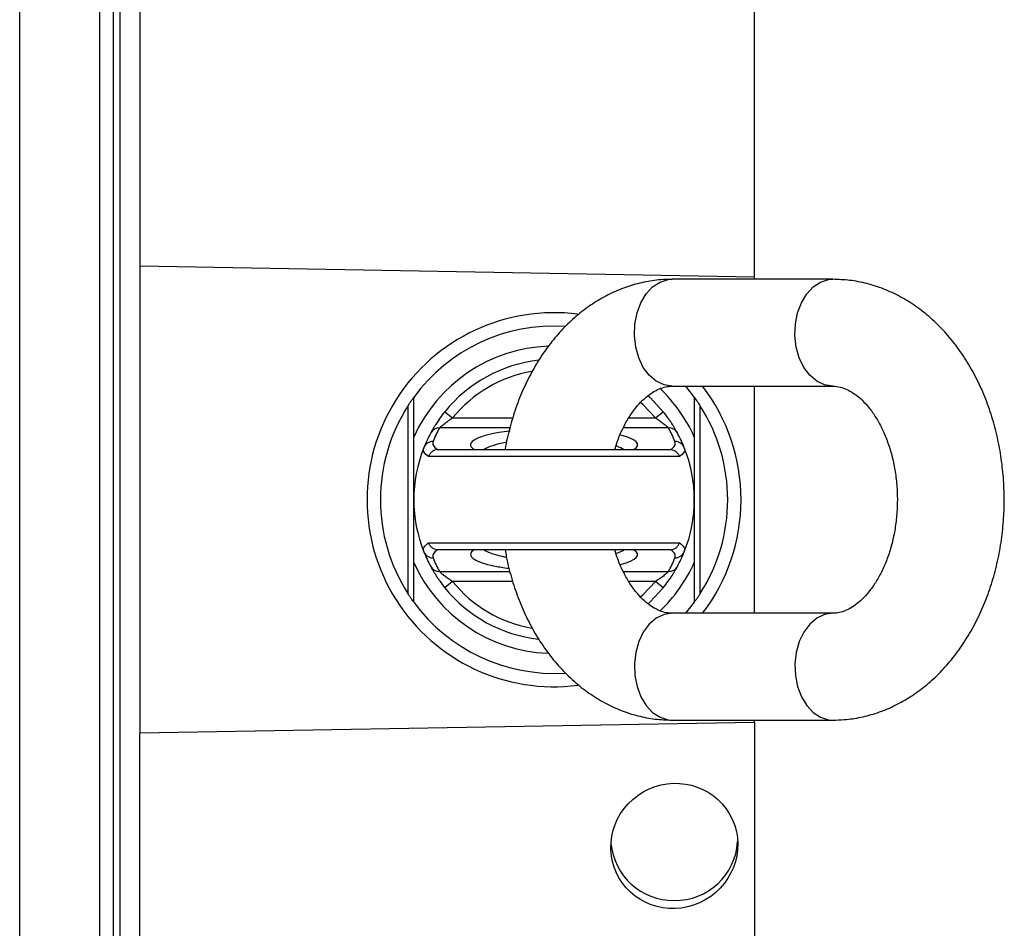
# Model space of a CAD drawing. Header units: millimetres. Extents: x 646 to 9630, y 5452 to 8430.
# Tile 5 of 12: x 2474 to 3211, y 6620 to 7300. Entities that reach past the tile are written whole.
import ezdxf

# ---------------------------------------------------------------- set-up
doc = ezdxf.new("R2010")
doc.units = ezdxf.units.MM
doc.header["$LTSCALE"] = 5

msp = doc.modelspace()

# ---------------------------------------------------------------- linework, layer by layer
at = {"color": 7, "linetype": 'Continuous', "lineweight": 25}
for p, q in [((2474.35, 6242.07), (2474.35, 7639.26)), ((2534.35, 6242.07), (2534.35, 7639.26)), ((2544.35, 7639.26), (2544.35, 6242.07)), ((2549.35, 7639.26), (2549.35, 6242.07)), ((3024.35, 7107.37), (3024.35, 7402.78)), ((2564.35, 7391.96), (2564.35, 7115.4)), ((3024.35, 7107.37), (2564.35, 7115.4)), ((2564.35, 7115.4), (2564.35, 6765.93)), ((3082.95, 7105.66), (2962.74, 7105.66)), ((3024.35, 7105.66), (3024.35, 7107.37)), ((2962.74, 7025.66), (3082.95, 7025.66)), ((2972.71, 7025.66), (2979.35, 7017.31)), ((3024.35, 6855.66), (3024.35, 7025.66)), ((2765.2, 6870.04), (2765.2, 7011.28)), ((2983.5, 7011.28), (2983.5, 6870.04)), ((2792.6, 7006.55), (2798.43, 7001.85)), ((2950.26, 7001.85), (2956.1, 7006.55)), ((2769.35, 6940.66), (2769.35, 6987.57)), ((2979.35, 6987.57), (2979.35, 6940.66)), ((2968.21, 6972.97), (2780.49, 6972.97)), ((2787.46, 6978.16), (2961.24, 6978.16)), ((2769.35, 6893.76), (2769.35, 6940.66)), ((2979.35, 6940.66), (2979.35, 6893.76)), ((2780.49, 6908.36), (2968.21, 6908.36)), ((2961.24, 6903.16), (2787.46, 6903.16)), ((2798.43, 6879.48), (2792.6, 6874.78)), ((2956.1, 6874.78), (2950.26, 6879.48)), ((2979.35, 6864.02), (2972.71, 6855.66)), ((3082.95, 6855.66), (2962.74, 6855.66)), ((3024.35, 6773.95), (2564.35, 6765.93)), ((2962.74, 6775.66), (3082.95, 6775.66)), ((3024.35, 6773.95), (3024.35, 6775.66)), ((3024.35, 6773.95), (3024.35, 6478.55)), ((2564.35, 6489.37), (2564.35, 6765.93))]:
    msp.add_line(p, q, dxfattribs=at)
at = {"color": 8, "linetype": 'Continuous', "lineweight": 25}
for p, q in [((2798.43, 7001.85), (2843.49, 7001.85)), ((2930.25, 7001.85), (2950.26, 7001.85)), ((2841.23, 6994.48), (2788.63, 6994.48)), ((2960.07, 6994.48), (2926.21, 6994.48)), ((2788.63, 6886.84), (2841.36, 6886.84)), ((2926.14, 6886.84), (2960.07, 6886.84)), ((2843.42, 6879.48), (2798.43, 6879.48)), ((2950.26, 6879.48), (2930.21, 6879.48))]:
    msp.add_line(p, q, dxfattribs=at)
at = {"color": 8, "linetype": 'Continuous', "lineweight": 25, "flags": 128}
for points in [[(2962.74, 7025.66), (2956.66, 7026.6), (2950.86, 7029.36), (2945.62, 7033.82), (2941.18, 7039.77), (2937.75, 7046.93), (2935.48, 7054.96), (2934.49, 7063.5), (2934.83, 7072.13), (2936.46, 7080.47), (2939.33, 7088.11), (2943.29, 7094.7), (2948.16, 7099.94), (2953.71, 7103.57), (2959.68, 7105.43), (2962.74, 7105.66)], [(3082.95, 7025.66), (3076.87, 7026.6), (3071.07, 7029.36), (3065.83, 7033.82), (3061.39, 7039.77), (3057.96, 7046.93), (3055.69, 7054.96), (3054.7, 7063.5), (3055.03, 7072.13), (3056.67, 7080.47), (3059.54, 7088.11), (3063.49, 7094.7), (3068.36, 7099.94), (3073.91, 7103.57), (3079.89, 7105.43), (3082.97, 7105.66)], [(2950.26, 7001.85), (2941.18, 7011.66), (2939.16, 7013.51)], [(2939.19, 6867.85), (2941.18, 6869.67), (2950.26, 6879.48)], [(2962.74, 6855.66), (2956.66, 6854.73), (2950.86, 6851.97), (2945.62, 6847.51), (2941.18, 6841.56), (2937.75, 6834.4), (2935.48, 6826.36), (2934.49, 6817.83), (2934.83, 6809.19), (2936.46, 6800.86), (2939.33, 6793.22), (2943.29, 6786.62), (2948.16, 6781.39), (2953.71, 6777.76), (2959.68, 6775.9), (2962.74, 6775.66)], [(3082.95, 6855.66), (3076.87, 6854.73), (3071.07, 6851.97), (3065.83, 6847.51), (3061.39, 6841.56), (3057.96, 6834.4), (3055.69, 6826.36), (3054.7, 6817.83), (3055.03, 6809.19), (3056.67, 6800.86), (3059.54, 6793.22), (3063.49, 6786.62), (3068.36, 6781.39), (3073.91, 6777.76), (3079.89, 6775.9), (3082.96, 6775.66)]]:
    msp.add_lwpolyline(points, dxfattribs=at)
at = {"color": 7, "linetype": 'Continuous', "lineweight": 25, "flags": 128}
for points in [[(2944.65, 7018.66), (2946.32, 7017.12), (2956.1, 7006.55)], [(2783.81, 6984.2), (2783.59, 6983.44), (2783.55, 6982.68), (2783.69, 6981.91), (2784, 6981.15), (2784.49, 6980.39), (2785.16, 6979.64), (2785.99, 6978.89), (2787, 6978.15)], [(2961.69, 6978.15), (2962.7, 6978.89), (2963.54, 6979.64), (2964.21, 6980.39), (2964.69, 6981.15), (2965.01, 6981.91), (2965.14, 6982.68), (2965.1, 6983.44), (2964.89, 6984.2)], [(2780.49, 6972.97), (2779.35, 6973.78), (2778.4, 6974.6), (2777.65, 6975.43), (2777.09, 6976.27), (2776.73, 6977.11), (2776.57, 6977.95), (2776.61, 6978.79), (2776.85, 6979.63)], [(2971.85, 6979.63), (2972.09, 6978.79), (2972.13, 6977.95), (2971.97, 6977.11), (2971.61, 6976.27), (2971.05, 6975.43), (2970.3, 6974.6), (2969.35, 6973.78), (2968.21, 6972.97)], [(2776.85, 6901.7), (2776.61, 6902.54), (2776.57, 6903.38), (2776.73, 6904.22), (2777.09, 6905.06), (2777.65, 6905.89), (2778.4, 6906.72), (2779.35, 6907.54), (2780.49, 6908.36)], [(2968.21, 6908.36), (2969.35, 6907.54), (2970.3, 6906.72), (2971.05, 6905.89), (2971.61, 6905.06), (2971.97, 6904.22), (2972.13, 6903.38), (2972.09, 6902.54), (2971.85, 6901.7)], [(2787, 6903.18), (2785.99, 6902.44), (2785.16, 6901.69), (2784.49, 6900.94), (2784, 6900.18), (2783.69, 6899.41), (2783.55, 6898.65), (2783.59, 6897.89), (2783.81, 6897.12)], [(2964.89, 6897.12), (2965.1, 6897.89), (2965.14, 6898.65), (2965.01, 6899.41), (2964.69, 6900.18), (2964.21, 6900.94), (2963.54, 6901.69), (2962.7, 6902.44), (2961.69, 6903.18)], [(2956.1, 6874.78), (2946.32, 6864.21), (2944.7, 6862.71)]]:
    msp.add_lwpolyline(points, dxfattribs=at)
at = {"color": 7, "linetype": 'Continuous', "lineweight": 25}
for centre, radius, start, end in [((2874.35, 6940.66), 140, 82.68408, 277.28338), ((2874.35, 6940.66), 130, 86.47146, 143.87107), ((2874.35, 6940.66), 115, 92.21507, 155.92939), ((2874.35, 6940.66), 105, 96.22501, 141.13342), ((2874.35, 6940.66), 140, 0, 37.3832), ((2874.35, 6940.66), 115, 24.07061, 46.48942), ((2874.35, 6940.66), 130, 147.0962, 212.9038), ((2874.35, 6940.66), 130, 327.0962, 32.9038), ((2874.35, 6940.66), 105, 151.54351, 158.2186), ((2788.44, 6987.18), 7.3, 88.50489, 151.25334), ((2874.35, 6948.03), 97.5, 151.54351, 158.2186), ((2960.26, 6987.18), 7.3, 28.74666, 91.49511), ((2874.35, 6948.03), 97.5, 21.7814, 28.45649), ((2874.35, 6940.66), 105, 21.7814, 28.45649), ((2783.65, 6976.86), 7.35, 88.76474, 157.88426), ((2965.05, 6976.86), 7.35, 22.11574, 91.23526), ((2874.35, 6940.66), 105, 158.2186, 201.7814), ((2874.35, 6940.66), 105, 338.2186, 21.7814), ((2874.35, 6940.66), 140, 322.6168, 0), ((2783.65, 6904.47), 7.35, 202.11574, 271.23526), ((2874.35, 6940.66), 105, 201.7814, 208.45649), ((2965.05, 6904.47), 7.35, 268.76474, 337.88426), ((2874.35, 6940.66), 105, 331.54351, 338.2186), ((2874.35, 6940.66), 115, 204.07061, 267.52322), ((2874.35, 6933.3), 97.5, 201.7814, 208.45649), ((2874.35, 6940.66), 115, 313.54203, 335.92939), ((2874.35, 6933.3), 97.5, 331.54351, 338.2186), ((2788.44, 6894.14), 7.3, 208.74666, 271.49511), ((2960.26, 6894.14), 7.3, 268.50489, 331.25334), ((2874.35, 6940.66), 105, 218.86658, 263.64087), ((2874.35, 6940.66), 130, 216.12893, 273.61306), ((2963.69, 6687.61), 46.89, 184.81575, 270.80976), ((2965.02, 6687.58), 46.87, 269.17684, 356.46111)]:
    msp.add_arc(centre, radius, start, end, dxfattribs=at)
at = {"color": 8, "linetype": 'Continuous', "lineweight": 25}
for start, end in [(99.69351, 141.13342), (218.86658, 260.09166)]:
    msp.add_arc((2874.35, 6940.66), 97.5, start, end, dxfattribs=at)
for centre, major_axis, ratio, start_param, end_param in [((2874.35, 6981.77), (62.5, 0), 0.194444, 2.12449, 3.443242), ((2874.35, 6981.77), (62.5, 0), 0.194444, 5.981536, 6.925076), ((2874.35, 6974.41), (55, 0), 0.22096, 2.286894, 2.827765), ((2874.35, 6974.41), (55, 0), 0.22096, 0.313827, 0.547057), ((2874.35, 6899.55), (62.5, 0), 0.194444, 2.839943, 3.9292), ((2874.35, 6906.92), (55, 0), 0.22096, 3.45542, 3.995233), ((2874.35, 6906.92), (55, 0), 0.22096, 5.731533, 5.969358), ((2874.35, 6899.55), (62.5, 0), 0.194444, 5.633602, 6.584835)]:
    msp.add_ellipse(centre, major_axis=major_axis, ratio=ratio, start_param=start_param, end_param=end_param, dxfattribs=at)
at = {"color": 7, "linetype": 'Continuous', "lineweight": 25}
msp.add_ellipse((2874.35, 6899.55), major_axis=(62.5, 0), ratio=0.194444, start_param=3.9292, end_param=4.135338, dxfattribs=at)
msp.add_ellipse((2964.35, 6681.5), major_axis=(41.45, 23.79), ratio=0.974945, dxfattribs=at)
for points, knots in [([(2962.74, 7105.66), (2959.88, 7105.59), (2952.8, 7105.42), (2941.56, 7103.71), (2929.22, 7100.35), (2917.25, 7095.48), (2905.75, 7089.17), (2894.79, 7081.45), (2884.46, 7072.38), (2874.87, 7062), (2866.09, 7050.42), (2858.24, 7037.73), (2851.4, 7024.07), (2845.6, 7009.59), (2841.08, 6994.4), (2838.45, 6983.85), (2837.68, 6978.34), (2837.66, 6978.16)], [0, 0, 0, 0, 0.046922, 0.116551, 0.186169, 0.256117, 0.326702, 0.398157, 0.470614, 0.544085, 0.618473, 0.693596, 0.769242, 0.845207, 0.921335, 0.997505, 1, 1, 1, 1]), ([(3082.95, 6775.66), (3085.8, 6775.73), (3092.88, 6775.91), (3104.12, 6777.62), (3116.46, 6780.98), (3128.43, 6785.85), (3139.93, 6792.16), (3150.89, 6799.88), (3161.22, 6808.95), (3170.82, 6819.32), (3179.59, 6830.91), (3187.44, 6843.6), (3194.29, 6857.26), (3200.06, 6871.75), (3204.69, 6886.91), (3208.15, 6902.58), (3210.41, 6918.62), (3211.46, 6934.86), (3211.28, 6951.17), (3209.88, 6967.4), (3207.26, 6983.41), (3203.42, 6999.04), (3198.39, 7014.16), (3192.18, 7028.61), (3184.84, 7042.25), (3176.4, 7054.92), (3166.96, 7066.46), (3156.59, 7076.72), (3145.42, 7085.56), (3133.61, 7092.87), (3121.31, 7098.6), (3108.68, 7102.66), (3095.85, 7105.19), (3087.24, 7105.51), (3082.95, 7105.66)], [0, 0, 0, 0, 0.019933, 0.049512, 0.079087, 0.108801, 0.138787, 0.169142, 0.199922, 0.231134, 0.262735, 0.294648, 0.326783, 0.359054, 0.391394, 0.423752, 0.456114, 0.488483, 0.520871, 0.553294, 0.585767, 0.618307, 0.650926, 0.683623, 0.716376, 0.74912, 0.781769, 0.814209, 0.846317, 0.877986, 0.909153, 0.939816, 0.970029, 1, 1, 1, 1]), ([(2919.86, 6978.16), (2920.37, 6979.91), (2921.85, 6985.06), (2925.14, 6992.75), (2929.51, 7001.07), (2934.35, 7008.19), (2939.41, 7014.08), (2944.55, 7018.69), (2949.58, 7022.07), (2954.45, 7024.3), (2958.79, 7025.48), (2961.49, 7025.6), (2962.74, 7025.66)], [0, 0, 0, 0, 0.052915, 0.156105, 0.258755, 0.361074, 0.463454, 0.56659, 0.671845, 0.781538, 0.899646, 1, 1, 1, 1]), ([(3082.95, 7025.66), (3083.57, 7025.65), (3085.81, 7025.59), (3089.56, 7024.86), (3094.49, 7022.92), (3099.61, 7019.84), (3104.92, 7015.44), (3110.26, 7009.59), (3115.26, 7002.54), (3119.81, 6994.37), (3123.76, 6985.18), (3126.99, 6975.12), (3129.4, 6964.39), (3130.92, 6953.17), (3131.49, 6941.69), (3131.09, 6930.19), (3129.74, 6918.9), (3127.48, 6908.05), (3124.38, 6897.87), (3120.56, 6888.55), (3116.16, 6880.26), (3111.34, 6873.13), (3106.27, 6867.25), (3101.14, 6862.64), (3096.1, 6859.26), (3091.23, 6857.02), (3086.9, 6855.85), (3084.19, 6855.72), (3082.95, 6855.66)], [0, 0, 0, 0, 0.018652, 0.066585, 0.10846, 0.147267, 0.188496, 0.227844, 0.266342, 0.304556, 0.342743, 0.381007, 0.419405, 0.457931, 0.496544, 0.535186, 0.57378, 0.612247, 0.650534, 0.68861, 0.726487, 0.764242, 0.802019, 0.840076, 0.878914, 0.919389, 0.96297, 1, 1, 1, 1]), ([(2765.2, 7011.28), (2765.67, 7012), (2766.13, 7012.7), (2767.02, 7014.02), (2767.46, 7014.65), (2768.07, 7015.52), (2768.26, 7015.8), (2768.61, 7016.29), (2768.77, 7016.52), (2769.18, 7017.08), (2769.35, 7017.31), (2769.35, 7017.31)], [0, 0, 0, 0, 0.25, 0.25, 0.5, 0.5, 0.625, 0.625, 0.75, 0.75, 1, 1, 1, 1]), ([(2769.35, 6987.57), (2769.35, 6992.75), (2769.35, 6997.79), (2769.35, 7007.68), (2769.35, 7012.53), (2769.35, 7017.31)], [0, 0, 0, 0, 0.5, 0.5, 1, 1, 1, 1]), ([(2979.35, 7017.31), (2979.35, 7017.31), (2979.39, 7017.26), (2979.54, 7017.05), (2979.65, 7016.9), (2980.06, 7016.33), (2980.43, 7015.82), (2981.23, 7014.67), (2981.67, 7014.03), (2982.57, 7012.7), (2983.03, 7012), (2983.5, 7011.28)], [0, 0, 0, 0, 0.125, 0.125, 0.25, 0.25, 0.5, 0.5, 0.75, 0.75, 1, 1, 1, 1]), ([(2792.6, 7006.55), (2791.31, 7004.96), (2790.08, 7003.34), (2787.79, 7000.13), (2786.71, 6998.53), (2785.3, 6996.3), (2784.85, 6995.58), (2784.04, 6994.24), (2783.68, 6993.62), (2783.04, 6992.51), (2782.76, 6992.01), (2782.32, 6991.21), (2782.15, 6990.9), (2782.04, 6990.7)], [0, 0, 0, 0, 0.25, 0.25, 0.5, 0.5, 0.625, 0.625, 0.75, 0.75, 0.875, 0.875, 1, 1, 1, 1]), ([(2966.66, 6990.7), (2966.55, 6990.9), (2966.38, 6991.22), (2965.93, 6992.03), (2965.65, 6992.52), (2965.01, 6993.64), (2964.65, 6994.25), (2963.84, 6995.6), (2963.39, 6996.32), (2962.44, 6997.81), (2961.94, 6998.57), (2960.88, 7000.15), (2960.32, 7000.96), (2958.6, 7003.36), (2957.38, 7004.96), (2956.1, 7006.55)], [0, 0, 0, 0, 0.125, 0.125, 0.25, 0.25, 0.375, 0.375, 0.5, 0.5, 0.625, 0.625, 0.75, 0.75, 1, 1, 1, 1]), ([(2788.63, 6994.48), (2788.75, 6994.6), (2788.95, 6994.78), (2789.46, 6995.23), (2789.77, 6995.51), (2790.8, 6996.39), (2791.64, 6997.08), (2793.43, 6998.46), (2794.4, 6999.17), (2796.37, 7000.53), (2797.4, 7001.2), (2798.43, 7001.85)], [0, 0, 0, 0, 0.125, 0.125, 0.25, 0.25, 0.5, 0.5, 0.75, 0.75, 1, 1, 1, 1]), ([(2950.26, 7001.85), (2951.3, 7001.2), (2952.31, 7000.54), (2954.29, 6999.18), (2955.25, 6998.47), (2957.04, 6997.09), (2957.88, 6996.4), (2958.93, 6995.51), (2959.24, 6995.23), (2959.75, 6994.78), (2959.94, 6994.6), (2960.07, 6994.48)], [0, 0, 0, 0, 0.25, 0.25, 0.5, 0.5, 0.75, 0.75, 0.875, 0.875, 1, 1, 1, 1]), ([(2787, 6978.15), (2786.28, 6978.1), (2785.59, 6977.95), (2784.23, 6977.42), (2783.6, 6977.05), (2782.44, 6976.14), (2781.93, 6975.59), (2781.08, 6974.37), (2780.73, 6973.68), (2780.49, 6972.97)], [0, 0, 0, 0, 0.25, 0.25, 0.5, 0.5, 0.75, 0.75, 1, 1, 1, 1]), ([(2961.69, 6978.15), (2962.41, 6978.1), (2963.11, 6977.95), (2964.47, 6977.42), (2965.1, 6977.05), (2966.25, 6976.14), (2966.77, 6975.59), (2967.62, 6974.37), (2967.97, 6973.68), (2968.21, 6972.97)], [0, 0, 0, 0, 0.25, 0.25, 0.5, 0.5, 0.75, 0.75, 1, 1, 1, 1]), ([(2787, 6903.18), (2786.28, 6903.22), (2785.59, 6903.38), (2784.23, 6903.91), (2783.6, 6904.28), (2782.44, 6905.19), (2781.93, 6905.74), (2781.08, 6906.96), (2780.73, 6907.65), (2780.49, 6908.36)], [0, 0, 0, 0, 0.25, 0.25, 0.5, 0.5, 0.75, 0.75, 1, 1, 1, 1]), ([(2961.69, 6903.18), (2962.41, 6903.22), (2963.11, 6903.38), (2964.47, 6903.91), (2965.1, 6904.28), (2966.25, 6905.19), (2966.77, 6905.74), (2967.62, 6906.96), (2967.97, 6907.65), (2968.21, 6908.36)], [0, 0, 0, 0, 0.25, 0.25, 0.5, 0.5, 0.75, 0.75, 1, 1, 1, 1]), ([(2837.78, 6903.16), (2838.05, 6901.44), (2839.15, 6894.36), (2842.31, 6882.3), (2847.28, 6867.17), (2853.5, 6852.72), (2860.84, 6839.07), (2869.28, 6826.41), (2878.73, 6814.87), (2889.1, 6804.61), (2900.26, 6795.77), (2912.07, 6788.45), (2924.37, 6782.73), (2937.01, 6778.67), (2949.83, 6776.13), (2958.45, 6775.82), (2962.74, 6775.66)], [0, 0, 0, 0, 0.024717, 0.10133, 0.178129, 0.255113, 0.332227, 0.409321, 0.486191, 0.562568, 0.638163, 0.712726, 0.786108, 0.858301, 0.929436, 1, 1, 1, 1]), ([(2962.74, 6855.66), (2962.11, 6855.68), (2959.88, 6855.74), (2956.13, 6856.46), (2951.19, 6858.41), (2946.07, 6861.49), (2940.77, 6865.88), (2935.43, 6871.74), (2930.42, 6878.78), (2925.9, 6886.98), (2922.28, 6895.14), (2920.55, 6900.84), (2919.84, 6903.16)], [0, 0, 0, 0, 0.050544, 0.180438, 0.293914, 0.399079, 0.510804, 0.617435, 0.721758, 0.825316, 0.928799, 1, 1, 1, 1]), ([(2979.35, 6893.76), (2979.35, 6888.58), (2979.35, 6883.54), (2979.35, 6873.64), (2979.35, 6868.79), (2979.35, 6864.02)], [0, 0, 0, 0, 0.5, 0.5, 1, 1, 1, 1]), ([(2782.04, 6890.63), (2782.15, 6890.42), (2782.32, 6890.11), (2782.77, 6889.3), (2783.05, 6888.8), (2783.69, 6887.69), (2784.05, 6887.07), (2784.86, 6885.73), (2785.31, 6885.01), (2786.26, 6883.52), (2786.76, 6882.75), (2787.82, 6881.18), (2788.38, 6880.37), (2790.1, 6877.97), (2791.31, 6876.37), (2792.6, 6874.78)], [0, 0, 0, 0, 0.125, 0.125, 0.25, 0.25, 0.375, 0.375, 0.5, 0.5, 0.625, 0.625, 0.75, 0.75, 1, 1, 1, 1]), ([(2798.43, 6879.48), (2797.4, 6880.13), (2796.38, 6880.79), (2794.41, 6882.15), (2793.44, 6882.85), (2791.65, 6884.23), (2790.81, 6884.92), (2789.77, 6885.82), (2789.46, 6886.09), (2788.95, 6886.55), (2788.75, 6886.73), (2788.63, 6886.84)], [0, 0, 0, 0, 0.25, 0.25, 0.5, 0.5, 0.75, 0.75, 0.875, 0.875, 1, 1, 1, 1]), ([(2960.07, 6886.84), (2959.94, 6886.73), (2959.75, 6886.55), (2959.24, 6886.09), (2958.93, 6885.82), (2957.9, 6884.93), (2957.06, 6884.24), (2955.27, 6882.86), (2954.3, 6882.16), (2952.33, 6880.79), (2951.3, 6880.13), (2950.26, 6879.48)], [0, 0, 0, 0, 0.125, 0.125, 0.25, 0.25, 0.5, 0.5, 0.75, 0.75, 1, 1, 1, 1]), ([(2956.1, 6874.78), (2957.38, 6876.36), (2958.62, 6877.99), (2960.91, 6881.19), (2961.98, 6882.8), (2963.4, 6885.02), (2963.84, 6885.74), (2964.66, 6887.09), (2965.02, 6887.71), (2965.66, 6888.82), (2965.94, 6889.31), (2966.38, 6890.11), (2966.55, 6890.42), (2966.66, 6890.63)], [0, 0, 0, 0, 0.25, 0.25, 0.5, 0.5, 0.625, 0.625, 0.75, 0.75, 0.875, 0.875, 1, 1, 1, 1]), ([(2769.35, 6864.02), (2769.35, 6864.02), (2769.31, 6864.07), (2769.16, 6864.28), (2769.05, 6864.43), (2768.64, 6864.99), (2768.27, 6865.51), (2767.47, 6866.65), (2767.03, 6867.3), (2766.13, 6868.63), (2765.67, 6869.32), (2765.2, 6870.04)], [0, 0, 0, 0, 0.125, 0.125, 0.25, 0.25, 0.5, 0.5, 0.75, 0.75, 1, 1, 1, 1]), ([(2983.5, 6870.04), (2983.03, 6869.32), (2982.57, 6868.63), (2981.68, 6867.31), (2981.24, 6866.67), (2980.63, 6865.8), (2980.44, 6865.53), (2980.09, 6865.03), (2979.92, 6864.81), (2979.52, 6864.25), (2979.35, 6864.02), (2979.35, 6864.02)], [0, 0, 0, 0, 0.25, 0.25, 0.5, 0.5, 0.625, 0.625, 0.75, 0.75, 1, 1, 1, 1])]:
    msp.add_open_spline(points, degree=3, knots=knots, dxfattribs=at)
for points in [[(2979.35, 7017.31), (2979.35, 7007.72), (2979.35, 6997.87), (2979.35, 6987.57)], [(2787, 6978.15), (2787.15, 6978.16), (2787.3, 6978.16), (2787.46, 6978.16)], [(2961.24, 6978.16), (2961.4, 6978.16), (2961.55, 6978.16), (2961.69, 6978.15)], [(2787.46, 6903.16), (2787.3, 6903.16), (2787.15, 6903.17), (2787, 6903.18)], [(2961.69, 6903.18), (2961.55, 6903.17), (2961.4, 6903.16), (2961.24, 6903.16)], [(2769.35, 6864.02), (2769.35, 6873.61), (2769.35, 6883.45), (2769.35, 6893.76)]]:
    msp.add_open_spline(points, degree=3, dxfattribs=at)

doc.saveas('drawing.dxf')
